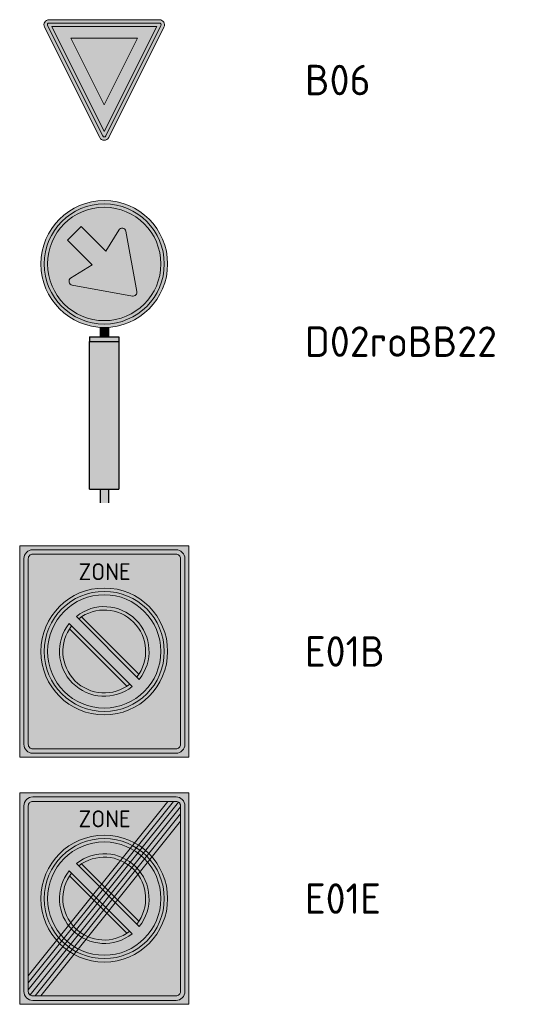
# Model space of a CAD drawing. Header units: metres. Extents: x 163543 to 168130, y 402678 to 405437.
# Tile 215 of 256: x 167216.73 to 167222.65, y 403411.85 to 403423.49. Entities that reach past the tile are written whole.
import ezdxf
from ezdxf.enums import TextEntityAlignment as Align

# ---------------------------------------------------------------- set-up
doc = ezdxf.new("R2010")
doc.units = ezdxf.units.M
doc.layers.get('0').update_dxf_attribs({"lineweight": 25})
for name, color, linetype, lineweight in [('X-CA190022.004-UO-TXT_Legenda$0$N-WE-VW-VERKEERSTEKEN_BORD_B-S', 7, 'Continuous', 25), ('X-CA190022.004-UO-TXT_Legenda$0$N-WE-VW-VERKEERSTEKEN_BORD_D-S', 7, 'Continuous', 25), ('X-CA190022.004-UO-TXT_Legenda$0$N-WE-VW-VERKEERSTEKEN_BORD_ZONEBORD-S', 7, 'Continuous', 25), ('X-CA190022.004-UO-TXT_Legenda$0$X-XX-AL-T18', 7, 'Continuous', 18)]:
    doc.layers.add(name, color=color, linetype=linetype, lineweight=lineweight)
doc.styles.add('X-CA190022.004-UO-TXT_Legenda$0$NLCS-ISO-M200-T18', font='NLCS-ISO.ttf', dxfattribs={"height": 0.36})
doc.styles.add('X-CA190022.004-UO-TXT_Legenda$0$NLCS-RVV-M200-T25', font='NLCS-RVV.ttf')

# ---------------------------------------------------------------- blocks, each defined once
blk = doc.blocks.new('X-CA190022.004-UO-TXT_Legenda$0$N-SVW-VERKEERSTEKEN_BORD_B06-SO')
at = {"true_color": 0xff0000}
h = blk.add_hatch(color=1, dxfattribs=at)
h.dxf.hatch_style = 1
h.paths.add_polyline_path([(-3.533, 3.13), (-0.268, -3.399, 0.284079), (0, -3.565), (0, -3.365, -0.284079), (-0.089, -3.309), (-3.354, 3.22, -0.557537), (-3.265, 3.365), (0, 3.365), (0, 3.565), (-3.265, 3.565, 0.557537)])
h = blk.add_hatch(color=1, dxfattribs=at)
h.dxf.hatch_style = 1
h.paths.add_polyline_path([(0, 3.365), (3.265, 3.365, -0.557537), (3.354, 3.22), (0.089, -3.309, -0.284079), (0, -3.365), (0, -3.565, 0.284079), (0.268, -3.399), (3.533, 3.13, 0.557537), (3.265, 3.565), (0, 3.565)])
at = {"true_color": 0xffffff}
h = blk.add_hatch(color=7, dxfattribs=at)
h.dxf.hatch_style = 1
h.paths.add_polyline_path([(-0.089, -3.309, 0.284079), (0, -3.365), (0, -3.041), (-3.103, 3.165), (0, 3.165), (0, 3.365), (-3.265, 3.365, 0.557537), (-3.354, 3.22)])
at = {"true_color": 0xff0000}
h = blk.add_hatch(color=1, dxfattribs=at)
h.dxf.hatch_style = 1
h.paths.add_polyline_path([(0, -3.041), (0, -1.476), (-1.97, 2.465), (0, 2.465), (0, 3.165), (-3.103, 3.165)], flags=17)
at = {"true_color": 0xffffff}
h = blk.add_hatch(color=7, dxfattribs=at)
h.dxf.hatch_style = 1
h.paths.add_polyline_path([(0, -3.041), (0, -3.365, 0.284079), (0.089, -3.309), (3.354, 3.22, 0.557537), (3.265, 3.365), (0, 3.365), (0, 3.165), (3.103, 3.165)])
at = {"true_color": 0xff0000}
h = blk.add_hatch(color=1, dxfattribs=at)
h.dxf.hatch_style = 1
h.paths.add_polyline_path([(0, -3.041), (3.103, 3.165), (0, 3.165), (0, 2.465), (1.97, 2.465), (0, -1.476)], flags=17)
at = {"true_color": 0xffffff}
h = blk.add_hatch(color=7, dxfattribs=at)
h.dxf.hatch_style = 1
h.paths.add_polyline_path([(0, -1.476), (1.97, 2.465), (-1.97, 2.465)])
at = {"color": 1, "lineweight": 0, "true_color": 0xff0000}
blk.add_lwpolyline([(-3.533, 3.13), (-0.268, -3.399, 0.618034), (0.268, -3.399), (3.533, 3.13, 0.557537), (3.265, 3.565), (-3.265, 3.565, 0.557537)], format="xyb", close=True, dxfattribs=at)
at = {"color": 7, "lineweight": 0, "true_color": 0xffffff}
blk.add_lwpolyline([(-3.354, 3.22), (-0.089, -3.309, 0.618034), (0.089, -3.309), (3.354, 3.22, 0.557537), (3.265, 3.365), (-3.265, 3.365, 0.557537)], format="xyb", close=True, dxfattribs=at)
for points in [[(-3.103, 3.165), (0, -3.041), (3.103, 3.165)], [(-1.97, 2.465), (0, -1.476), (1.97, 2.465)]]:
    blk.add_lwpolyline(points, close=True, dxfattribs=at)
blk = doc.blocks.new('X-CA190022.004-UO-TXT_Legenda$0$N-SVW-VERKEERSTEKEN_BORD_BB22-SO')
at = {"true_color": 0xffffff}
h = blk.add_hatch(color=7, dxfattribs=at)
h.dxf.hatch_style = 1
h.paths.add_polyline_path([(0.122, 2.593), (-0.122, 2.593), (-0.122, 2.32), (0.122, 2.32)])
at = {"true_color": 0x191919}
h = blk.add_hatch(color=250, dxfattribs=at)
h.dxf.hatch_style = 1
h.paths.add_polyline_path([(0.436, 2.18), (0.436, 2.32), (-0.436, 2.32), (-0.436, 2.18)])
at = {"true_color": 0xffff00}
h = blk.add_hatch(color=2, dxfattribs=at)
h.dxf.hatch_style = 1
h.paths.add_polyline_path([(0.436, 2.18), (-0.436, 2.18), (-0.436, -2.18), (0.436, -2.18)])
at = {"true_color": 0xffffff}
h = blk.add_hatch(color=7, dxfattribs=at)
h.dxf.hatch_style = 1
h.paths.add_polyline_path([(0.122, -2.18), (-0.122, -2.18), (-0.122, -2.585), (0.122, -2.585)])
for p, q in [((-0.122, 2.593), (-0.122, 2.32)), ((0.122, 2.593), (0.122, 2.32)), ((-0.436, 2.32), (-0.436, 2.18)), ((-0.436, 2.18), (-0.436, -2.18)), ((0.436, 2.32), (0.436, 2.18)), ((-0.122, -2.18), (-0.122, -2.585)), ((0.122, -2.18), (0.122, -2.585))]:
    blk.add_line(p, q)
for points in [[(0.436, 2.32), (-0.436, 2.32)], [(0.436, 2.18), (-0.436, 2.18)], [(0.436, -2.18), (0.436, 2.18)], [(0.436, -2.18), (-0.436, -2.18)]]:
    blk.add_lwpolyline(points)
blk = doc.blocks.new('X-CA190022.004-UO-TXT_Legenda$0$N-SVW-VERKEERSTEKEN_BORD_D02R-SO')
at = {"true_color": 0x007dc8}
h = blk.add_hatch(color=152, dxfattribs=at)
h.dxf.hatch_style = 1
h.paths.add_polyline_path([(3.357, 1.155), (3.546, 1.22, 0.577878), (-2.833, 2.457), (-2.682, 2.326, -0.577878)])
at = {"true_color": 0xffffff}
h = blk.add_hatch(color=7, dxfattribs=at)
h.dxf.hatch_style = 1
h.paths.add_polyline_path([(-2.682, 2.326), (-2.531, 2.195, -0.577878), (3.168, 1.09), (3.357, 1.155, 0.577878)])
at = {"true_color": 0x007dc8}
h = blk.add_hatch(color=152, dxfattribs=at)
h.dxf.hatch_style = 1
h.paths.add_polyline_path([(-2.177, 1.407), (-1.367, 2.217), (0, 0.847), (0.001, 3.35, 0.414322), (-3.35, 0, 0.414105), (-0.001, -3.35), (-0.001, -1.592), (-1.897, -1.247, -0.656866), (-1.992, -0.84), (-0.721, -0.049)])
h = blk.add_hatch(color=152, dxfattribs=at)
h.dxf.hatch_style = 1
h.paths.add_polyline_path([(0.001, 3.35), (0, 0.847), (0.089, 0.758), (0.861, 2.004, -0.66261), (1.285, 1.938), (1.934, -1.627, -0.52003), (1.67, -1.895), (-0.001, -1.592), (-0.001, -3.35, 0.414322), (3.35, 0, 0.414105)])
h = blk.add_hatch(color=152, dxfattribs=at)
h.dxf.hatch_style = 1
h.paths.add_polyline_path([(-2.682, 2.326), (-2.833, 2.457, 0.180494), (-3.75, 0, 0.414214), (0, -3.75), (0, -3.55, -0.414214), (-3.55, 0, -0.180494)])
at = {"true_color": 0xffffff}
h = blk.add_hatch(color=7, dxfattribs=at)
h.dxf.hatch_style = 1
h.paths.add_polyline_path([(-3.35, 0, -0.180494), (-2.531, 2.195), (-2.682, 2.326, 0.180494), (-3.55, 0, 0.414214), (0, -3.55), (0, -3.35, -0.414214)])
h = blk.add_hatch(color=7, dxfattribs=at)
h.dxf.hatch_style = 1
h.paths.add_polyline_path([(0, 0.847), (-1.367, 2.217), (-2.177, 1.407), (-0.721, -0.049), (-1.992, -0.84, 0.656866), (-1.897, -1.247), (-0.001, -1.592)])
h = blk.add_hatch(color=7, dxfattribs=at)
h.dxf.hatch_style = 1
h.paths.add_polyline_path([(1.285, 1.938, 0.66261), (0.861, 2.004), (0.089, 0.758), (0, 0.847), (-0.001, -1.592), (1.67, -1.895, 0.52003), (1.934, -1.627)])
at = {"true_color": 0x007dc8}
h = blk.add_hatch(color=152, dxfattribs=at)
h.dxf.hatch_style = 1
h.paths.add_polyline_path([(3.75, 0, 0.083022), (3.546, 1.22), (3.357, 1.155, -0.083022), (3.55, 0, -0.414214), (0, -3.55), (0, -3.75, 0.414214)])
at = {"true_color": 0xffffff}
h = blk.add_hatch(color=7, dxfattribs=at)
h.dxf.hatch_style = 1
h.paths.add_polyline_path([(3.357, 1.155), (3.168, 1.09, -0.083022), (3.35, 0, -0.414214), (0, -3.35), (0, -3.55, 0.414214), (3.55, 0, 0.083022)])
at = {"color": 7, "lineweight": 0, "true_color": 0xffffff}
blk.add_lwpolyline([(-1.367, 2.217), (0.089, 0.758), (0.861, 2.004, -0.66261), (1.285, 1.938), (1.934, -1.627, -0.527936), (1.664, -1.894), (-1.897, -1.247, -0.656866), (-1.992, -0.84), (-0.721, -0.049), (-2.177, 1.407)], format="xyb", close=True, dxfattribs=at)
at = {"color": 152, "lineweight": 0, "true_color": 0x007dc8}
blk.add_circle((0, 0), 3.75, dxfattribs=at)
at = {"color": 7, "lineweight": 0, "true_color": 0xffffff}
for radius in [3.55, 3.35]:
    blk.add_circle((0, 0), radius, dxfattribs=at)
blk = doc.blocks.new('X-CA190022.004-UO-TXT_Legenda$0$N-SVW-VERKEERSTEKEN_BORD_ZONEBORD BEGIN_E01-SO')
at = {"true_color": 0xffffff}
h = blk.add_hatch(color=7, dxfattribs=at)
h.dxf.hatch_style = 1
h.paths.add_polyline_path([(5.002, 6.251), (-5.002, 6.251), (-5.002, 0), (-4.756, 0), (-4.756, 5.486, -0.414214), (-4.231, 6.011), (4.247, 6.011, -0.414214), (4.772, 5.486), (4.772, 0), (5.002, 0)])
at = {"true_color": 0x191919}
h = blk.add_hatch(color=250, dxfattribs=at)
h.dxf.hatch_style = 1
h.paths.add_polyline_path([(-4.494, 5.486, -0.414214), (-4.231, 5.748), (4.247, 5.748, -0.414214), (4.51, 5.486), (4.51, 0), (4.772, 0), (4.772, 5.486, 0.414214), (4.247, 6.011), (-4.231, 6.011, 0.414214), (-4.756, 5.486), (-4.756, 0), (-4.494, 0)])
at = {"true_color": 0xffffff}
h = blk.add_hatch(color=7, dxfattribs=at)
h.dxf.hatch_style = 1
h.paths.add_polyline_path([(4.51, 5.486, 0.414214), (4.247, 5.748), (-4.231, 5.748, 0.414214), (-4.494, 5.486), (-4.494, 0), (-3.75, 0, -1), (3.75, 0), (4.51, 0)])
at = {"true_color": 0xff0000}
h = blk.add_hatch(color=1, dxfattribs=at)
h.dxf.hatch_style = 1
h.paths.add_polyline_path([(-3.75, 0), (-3.55, 0, -1), (3.55, 0), (3.75, 0, 1)])
at = {"true_color": 0xffffff}
h = blk.add_hatch(color=7, dxfattribs=at)
h.dxf.hatch_style = 1
h.paths.add_polyline_path([(-3.55, 0), (-3.35, 0, -1), (3.35, 0), (3.55, 0, 1)])
at = {"true_color": 0xff0000}
h = blk.add_hatch(color=1, dxfattribs=at)
h.dxf.hatch_style = 1
h.paths.add_polyline_path([(-3.35, 0), (-2.65, 0, -1), (2.65, 0), (3.35, 0, 1)])
at = {"true_color": 0xffffff}
h = blk.add_hatch(color=7, dxfattribs=at)
h.dxf.hatch_style = 1
h.paths.add_polyline_path([(1.932, -1.507), (2.074, -1.65, 0.169585), (2.65, 0, 0.627905), (-1.65, 2.074), (-1.507, 1.932, -0.884205)])
at = {"true_color": 0x007dc8}
h = blk.add_hatch(color=152, dxfattribs=at)
h.dxf.hatch_style = 1
h.paths.add_polyline_path([(-1.342, 2.05), (2.05, -1.342, 0.145992), (2.45, 0, 0.596263)])
at = {"true_color": 0xff0000}
h = blk.add_hatch(color=1, dxfattribs=at)
h.dxf.hatch_style = 1
h.paths.add_polyline_path([(-1.65, 2.074, 0.056786), (-2.074, 1.65), (1.65, -2.074, 0.056786), (2.074, -1.65)])
at = {"true_color": 0xffffff}
h = blk.add_hatch(color=7, dxfattribs=at)
h.dxf.hatch_style = 1
h.paths.add_polyline_path([(-1.342, 2.05, 0.020695), (-1.507, 1.932), (1.932, -1.507, 0.020695), (2.05, -1.342)], flags=17)
h = blk.add_hatch(color=7, dxfattribs=at)
h.dxf.hatch_style = 1
h.paths.add_polyline_path([(-1.932, 1.507), (-2.074, 1.65, 0.169585), (-2.65, 0, 0.627905), (1.65, -2.074), (1.507, -1.932, -0.884205)])
at = {"true_color": 0x007dc8}
h = blk.add_hatch(color=152, dxfattribs=at)
h.dxf.hatch_style = 1
h.paths.add_polyline_path([(-2.05, 1.342, 0.145992), (-2.45, 0, 0.596263), (1.342, -2.05)])
at = {"true_color": 0xffffff}
h = blk.add_hatch(color=7, dxfattribs=at)
h.dxf.hatch_style = 1
h.paths.add_polyline_path([(-1.932, 1.507, 0.020695), (-2.05, 1.342), (1.342, -2.05, 0.020695), (1.507, -1.932)], flags=17)
h = blk.add_hatch(color=7, dxfattribs=at)
h.dxf.hatch_style = 1
h.paths.add_polyline_path([(5.002, 0), (4.772, 0), (4.772, -5.491, -0.414214), (4.247, -6.016), (-4.231, -6.016, -0.414214), (-4.756, -5.491), (-4.756, 0), (-5.002, 0), (-5.002, -6.251), (5.002, -6.251)])
at = {"true_color": 0x191919}
h = blk.add_hatch(color=250, dxfattribs=at)
h.dxf.hatch_style = 1
h.paths.add_polyline_path([(-4.494, 0), (-4.756, 0), (-4.756, -5.491, 0.414214), (-4.231, -6.016), (4.247, -6.016, 0.414214), (4.772, -5.491), (4.772, 0), (4.51, 0), (4.51, -5.491, -0.414214), (4.247, -5.753), (-4.231, -5.753, -0.414214), (-4.494, -5.491)])
at = {"true_color": 0xffffff}
h = blk.add_hatch(color=7, dxfattribs=at)
h.dxf.hatch_style = 1
h.paths.add_polyline_path([(-3.75, 0), (-4.494, 0), (-4.494, -5.491, 0.414214), (-4.231, -5.753), (4.247, -5.753, 0.414214), (4.51, -5.491), (4.51, 0), (3.75, 0, -1)])
at = {"true_color": 0xff0000}
h = blk.add_hatch(color=1, dxfattribs=at)
h.dxf.hatch_style = 1
h.paths.add_polyline_path([(3.75, 0), (3.55, 0, -1), (-3.55, 0), (-3.75, 0, 1)])
at = {"true_color": 0xffffff}
h = blk.add_hatch(color=7, dxfattribs=at)
h.dxf.hatch_style = 1
h.paths.add_polyline_path([(3.55, 0), (3.35, 0, -1), (-3.35, 0), (-3.55, 0, 1)])
at = {"true_color": 0xff0000}
h = blk.add_hatch(color=1, dxfattribs=at)
h.dxf.hatch_style = 1
h.paths.add_polyline_path([(3.35, 0), (2.65, 0, -1), (-2.65, 0), (-3.35, 0, 1)])
at = {"color": 251, "lineweight": 0, "true_color": 0x4b4b4b}
blk.add_lwpolyline([(-5.002, 6.251), (5.002, 6.251), (5.002, -6.251), (-5.002, -6.251)], close=True, dxfattribs=at)
at = {"color": 250, "lineweight": 0, "true_color": 0x191919}
for points in [[(-4.231, 6.011), (4.247, 6.011, -0.414214), (4.772, 5.486), (4.772, -5.491, -0.414214), (4.247, -6.016), (-4.231, -6.016, -0.414214), (-4.756, -5.491), (-4.756, 5.486, -0.414214)], [(-4.231, 5.748), (4.247, 5.748, -0.414214), (4.51, 5.486), (4.51, -5.491, -0.414214), (4.247, -5.753), (-4.231, -5.753, -0.414214), (-4.494, -5.491), (-4.494, 5.486, -0.414214)]]:
    blk.add_lwpolyline(points, format="xyb", close=True, dxfattribs=at)
at = {"color": 7, "lineweight": 0, "true_color": 0xffffff}
for points in [[(2.074, -1.65), (-1.65, 2.074)], [(2.05, -1.342), (-1.342, 2.05)], [(1.65, -2.074), (-2.074, 1.65)], [(1.342, -2.05), (-2.05, 1.342)]]:
    blk.add_lwpolyline(points, dxfattribs=at)
at = {"color": 1, "lineweight": 0, "true_color": 0xff0000}
blk.add_circle((0, 0), 3.75, dxfattribs=at)
at = {"color": 7, "lineweight": 0, "true_color": 0xffffff}
for radius in [3.55, 3.35]:
    blk.add_circle((0, 0), radius, dxfattribs=at)
for radius, start, end in [(2.65, 321.50025, 128.49975), (2.45, 322.03346, 127.96654), (2.65, 141.50025, 308.49975), (2.45, 142.03346, 307.96654)]:
    blk.add_arc((0, 0), radius, start, end, dxfattribs=at)
at = {"color": 250, "true_color": 0x191919, "style": 'X-CA190022.004-UO-TXT_Legenda$0$NLCS-RVV-M200-T25'}
blk.add_text('ZONE', height=1, dxfattribs=at).set_placement((0.02, 4.714), align=Align.MIDDLE_CENTER)
blk.add_attdef('RVV_ONDERSCHRIFT', text='', height=1, dxfattribs=at).set_placement((0.02, -4.717), align=Align.MIDDLE_CENTER)
blk = doc.blocks.new('X-CA190022.004-UO-TXT_Legenda$0$N-SVW-VERKEERSTEKEN_BORD_ZONEBORD EINDE_E01-SO')
at = {"true_color": 0xffffff}
h = blk.add_hatch(color=7, dxfattribs=at)
h.dxf.hatch_style = 1
h.paths.add_polyline_path([(5.002, 6.251), (-5.002, 6.251), (-5.002, 0), (-4.756, 0), (-4.756, 5.486, -0.414214), (-4.231, 6.011), (4.247, 6.011, -0.414214), (4.772, 5.486), (4.772, 0), (5.002, 0)])
at = {"true_color": 0x191919}
h = blk.add_hatch(color=250, dxfattribs=at)
h.dxf.hatch_style = 1
h.paths.add_polyline_path([(-4.494, 5.486, -0.414214), (-4.231, 5.748), (4.247, 5.748, -0.414214), (4.51, 5.486), (4.51, 0), (4.772, 0), (4.772, 5.486, 0.414214), (4.247, 6.011), (-4.231, 6.011, 0.414214), (-4.756, 5.486), (-4.756, 0), (-4.494, 0)])
at = {"true_color": 0xffffff}
h = blk.add_hatch(color=7, dxfattribs=at)
h.dxf.hatch_style = 1
h.paths.add_polyline_path([(3.753, 5.748), (-4.231, 5.748, 0.414214), (-4.494, 5.486), (-4.494, 0), (-3.75, 0, -0.568765), (1.79, 3.295)])
at = {"true_color": 0x191919}
h = blk.add_hatch(color=250, dxfattribs=at)
h.dxf.hatch_style = 1
h.paths.add_polyline_path([(-4.494, -4.981), (4.092, 5.748), (3.753, 5.748), (-4.494, -4.558)])
h = blk.add_hatch(color=250, dxfattribs=at)
h.dxf.hatch_style = 1
edge = h.paths.add_edge_path()
edge.add_line((-4.494, -5.404), (4.394, 5.703))
edge.add_arc((4.247, 5.486), 0.262, 0, 55.92297, ccw=False)
edge.add_line((4.51, 5.486), (4.51, 5.424))
edge.add_line((4.51, 5.424), (-4.391, -5.699))
edge.add_arc((-4.231, -5.491), 0.263, 180, 232.48762, ccw=False)
edge.add_line((-4.494, -5.491), (-4.494, -5.404))
at = {"true_color": 0xffffff}
h = blk.add_hatch(color=7, dxfattribs=at)
h.dxf.hatch_style = 1
h.paths.add_polyline_path([(4.394, 5.703, 0.149795), (4.247, 5.748), (4.092, 5.748), (2.02, 3.159, -0.017667), (2.238, 3.009)])
h = blk.add_hatch(color=7, dxfattribs=at)
h.dxf.hatch_style = 1
h.paths.add_polyline_path([(4.51, 5.001), (4.51, 5.424), (2.445, 2.844, -0.017667), (2.639, 2.664)])
at = {"true_color": 0x191919}
h = blk.add_hatch(color=250, dxfattribs=at)
h.dxf.hatch_style = 1
h.paths.add_polyline_path([(-4.096, -5.753), (4.51, 5.001), (4.51, 4.578), (-3.758, -5.753)])
at = {"true_color": 0xffffff}
h = blk.add_hatch(color=7, dxfattribs=at)
h.dxf.hatch_style = 1
h.paths.add_polyline_path([(4.51, 4.578), (2.822, 2.469, -0.181674), (3.75, 0), (4.51, 0)])
at = {"true_color": 0xafafaf}
h = blk.add_hatch(color=253, dxfattribs=at)
h.dxf.hatch_style = 1
h.paths.add_polyline_path([(-3.75, 0), (-3.55, 0, -1), (3.55, 0), (3.75, 0, 1)])
at = {"true_color": 0xffffff}
h = blk.add_hatch(color=7, dxfattribs=at)
h.dxf.hatch_style = 1
h.paths.add_polyline_path([(-3.55, 0), (-3.35, 0, -1), (3.35, 0), (3.55, 0, 1)])
at = {"true_color": 0xafafaf}
h = blk.add_hatch(color=253, dxfattribs=at)
h.dxf.hatch_style = 1
h.paths.add_polyline_path([(-3.35, 0), (-2.65, 0, -1), (2.65, 0), (3.35, 0, 1)])
at = {"true_color": 0xffffff}
h = blk.add_hatch(color=7, dxfattribs=at)
h.dxf.hatch_style = 1
h.paths.add_polyline_path([(1.932, -1.507), (2.074, -1.65, 0.169585), (2.65, 0, 0.627905), (-1.65, 2.074), (-1.507, 1.932, -0.884205)])
at = {"true_color": 0x4b4b4b}
h = blk.add_hatch(color=251, dxfattribs=at)
h.dxf.hatch_style = 1
h.paths.add_polyline_path([(-1.342, 2.05), (2.05, -1.342, 0.145992), (2.45, 0, 0.596263)])
at = {"true_color": 0xafafaf}
h = blk.add_hatch(color=253, dxfattribs=at)
h.dxf.hatch_style = 1
h.paths.add_polyline_path([(-1.65, 2.074, 0.056786), (-2.074, 1.65), (1.65, -2.074, 0.056786), (2.074, -1.65)])
at = {"true_color": 0xffffff}
h = blk.add_hatch(color=7, dxfattribs=at)
h.dxf.hatch_style = 1
h.paths.add_polyline_path([(-1.342, 2.05, 0.020695), (-1.507, 1.932), (1.932, -1.507, 0.020695), (2.05, -1.342)], flags=17)
h = blk.add_hatch(color=7, dxfattribs=at)
h.dxf.hatch_style = 1
h.paths.add_polyline_path([(-1.932, 1.507), (-2.074, 1.65, 0.169585), (-2.65, 0, 0.627905), (1.65, -2.074), (1.507, -1.932, -0.884205)])
at = {"true_color": 0x4b4b4b}
h = blk.add_hatch(color=251, dxfattribs=at)
h.dxf.hatch_style = 1
h.paths.add_polyline_path([(-2.05, 1.342, 0.145992), (-2.45, 0, 0.596263), (1.342, -2.05)])
at = {"true_color": 0xffffff}
h = blk.add_hatch(color=7, dxfattribs=at)
h.dxf.hatch_style = 1
h.paths.add_polyline_path([(-1.932, 1.507, 0.020695), (-2.05, 1.342), (1.342, -2.05, 0.020695), (1.507, -1.932)], flags=17)
h = blk.add_hatch(color=7, dxfattribs=at)
h.dxf.hatch_style = 1
h.paths.add_polyline_path([(5.002, 0), (4.772, 0), (4.772, -5.491, -0.414214), (4.247, -6.016), (-4.231, -6.016, -0.414214), (-4.756, -5.491), (-4.756, 0), (-5.002, 0), (-5.002, -6.251), (5.002, -6.251)])
at = {"true_color": 0x191919}
h = blk.add_hatch(color=250, dxfattribs=at)
h.dxf.hatch_style = 1
h.paths.add_polyline_path([(-4.494, 0), (-4.756, 0), (-4.756, -5.491, 0.414214), (-4.231, -6.016), (4.247, -6.016, 0.414214), (4.772, -5.491), (4.772, 0), (4.51, 0), (4.51, -5.491, -0.414214), (4.247, -5.753), (-4.231, -5.753, -0.414214), (-4.494, -5.491)])
at = {"true_color": 0xffffff}
h = blk.add_hatch(color=7, dxfattribs=at)
h.dxf.hatch_style = 1
h.paths.add_polyline_path([(-3.75, 0), (-4.494, 0), (-4.494, -4.558), (-2.822, -2.469, -0.181674)])
h = blk.add_hatch(color=7, dxfattribs=at)
h.dxf.hatch_style = 1
h.paths.add_polyline_path([(4.51, 0), (3.75, 0, -0.568765), (-1.79, -3.295), (-3.758, -5.753), (4.247, -5.753, 0.414214), (4.51, -5.491)])
at = {"true_color": 0xafafaf}
h = blk.add_hatch(color=253, dxfattribs=at)
h.dxf.hatch_style = 1
h.paths.add_polyline_path([(3.75, 0), (3.55, 0, -1), (-3.55, 0), (-3.75, 0, 1)])
at = {"true_color": 0xffffff}
h = blk.add_hatch(color=7, dxfattribs=at)
h.dxf.hatch_style = 1
h.paths.add_polyline_path([(3.55, 0), (3.35, 0, -1), (-3.35, 0), (-3.55, 0, 1)])
at = {"true_color": 0xafafaf}
h = blk.add_hatch(color=253, dxfattribs=at)
h.dxf.hatch_style = 1
h.paths.add_polyline_path([(3.35, 0), (2.65, 0, -1), (-2.65, 0), (-3.35, 0, 1)])
at = {"true_color": 0xffffff}
h = blk.add_hatch(color=7, dxfattribs=at)
h.dxf.hatch_style = 1
h.paths.add_polyline_path([(-2.445, -2.844, -0.017667), (-2.639, -2.664), (-4.494, -4.981), (-4.494, -5.404)])
h = blk.add_hatch(color=7, dxfattribs=at)
h.dxf.hatch_style = 1
h.paths.add_polyline_path([(-2.02, -3.159, -0.017667), (-2.238, -3.009), (-4.391, -5.699, 0.165156), (-4.231, -5.753), (-4.096, -5.753)])
at = {"color": 251, "lineweight": 0, "true_color": 0x4b4b4b}
blk.add_lwpolyline([(-5.002, 6.251), (5.002, 6.251), (5.002, -6.251), (-5.002, -6.251)], close=True, dxfattribs=at)
at = {"color": 250, "lineweight": 0, "true_color": 0x191919}
for points in [[(-4.231, 6.011), (4.247, 6.011, -0.414214), (4.772, 5.486), (4.772, -5.491, -0.414214), (4.247, -6.016), (-4.231, -6.016, -0.414214), (-4.756, -5.491), (-4.756, 5.486, -0.414214)], [(-4.231, 5.748), (4.247, 5.748, -0.414214), (4.51, 5.486), (4.51, -5.491, -0.414214), (4.247, -5.753), (-4.231, -5.753, -0.414214), (-4.494, -5.491), (-4.494, 5.486, -0.414214)], [(-4.494, -5.404), (4.394, 5.703, -0.248971), (4.51, 5.486), (4.51, 5.424), (-4.391, -5.699, -0.23311), (-4.494, -5.491)]]:
    blk.add_lwpolyline(points, format="xyb", close=True, dxfattribs=at)
for points in [[(-4.494, -4.981), (4.092, 5.748), (3.753, 5.748), (-4.494, -4.558)], [(-4.096, -5.753), (4.51, 5.001), (4.51, 4.578), (-3.758, -5.753)]]:
    blk.add_lwpolyline(points, close=True, dxfattribs=at)
at = {"color": 7, "lineweight": 0, "true_color": 0xffffff}
for points in [[(2.074, -1.65), (-1.65, 2.074)], [(2.05, -1.342), (-1.342, 2.05)], [(1.65, -2.074), (-2.074, 1.65)], [(1.342, -2.05), (-2.05, 1.342)]]:
    blk.add_lwpolyline(points, dxfattribs=at)
at = {"color": 253, "lineweight": 0, "true_color": 0xafafaf}
blk.add_circle((0, 0), 3.75, dxfattribs=at)
at = {"color": 7, "lineweight": 0, "true_color": 0xffffff}
for radius in [3.55, 3.35]:
    blk.add_circle((0, 0), radius, dxfattribs=at)
for radius, start, end in [(2.65, 321.50025, 128.49975), (2.45, 322.03346, 127.96654), (2.65, 141.50025, 308.49975), (2.45, 142.03346, 307.96654)]:
    blk.add_arc((0, 0), radius, start, end, dxfattribs=at)
at = {"color": 250, "true_color": 0x191919, "style": 'X-CA190022.004-UO-TXT_Legenda$0$NLCS-RVV-M200-T25'}
blk.add_text('ZONE', height=1, dxfattribs=at).set_placement((0.02, 4.714), align=Align.MIDDLE_CENTER)
blk.add_attdef('RVV_ONDERSCHRIFT', text='', height=1, dxfattribs=at).set_placement((0.02, -4.717), align=Align.MIDDLE_CENTER)

msp = doc.modelspace()

# ---------------------------------------------------------------- block references
at = {"layer": 'X-CA190022.004-UO-TXT_Legenda$0$N-WE-VW-VERKEERSTEKEN_BORD_B-S'}
for name, p, xscale, yscale, zscale in [('X-CA190022.004-UO-TXT_Legenda$0$N-SVW-VERKEERSTEKEN_BORD_B06-SO', (167217.734, 403422.78), 0.2, 0.2, 0.2), ('X-CA190022.004-UO-TXT_Legenda$0$N-SVW-VERKEERSTEKEN_BORD_BB22-SO', (167217.734, 403418.815), -0.4, 0.4, 0.1999999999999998)]:
    msp.add_blockref(name, p, dxfattribs=dict(at, xscale=xscale, yscale=yscale, zscale=zscale))
at = {"layer": 'X-CA190022.004-UO-TXT_Legenda$0$N-WE-VW-VERKEERSTEKEN_BORD_D-S', "xscale": 0.2, "yscale": 0.2, "zscale": 0.2}
msp.add_blockref('X-CA190022.004-UO-TXT_Legenda$0$N-SVW-VERKEERSTEKEN_BORD_D02R-SO', (167217.734, 403420.605), dxfattribs=at)
at = {"layer": 'X-CA190022.004-UO-TXT_Legenda$0$N-WE-VW-VERKEERSTEKEN_BORD_ZONEBORD-S', "xscale": 0.2, "yscale": 0.2, "zscale": 0.2}
for name, p in [('X-CA190022.004-UO-TXT_Legenda$0$N-SVW-VERKEERSTEKEN_BORD_ZONEBORD BEGIN_E01-SO', (167217.734, 403416.024)), ('X-CA190022.004-UO-TXT_Legenda$0$N-SVW-VERKEERSTEKEN_BORD_ZONEBORD EINDE_E01-SO', (167217.734, 403413.102))]:
    msp.add_blockref(name, p, dxfattribs=at)

# ---------------------------------------------------------------- texts
at = {"layer": 'X-CA190022.004-UO-TXT_Legenda$0$X-XX-AL-T18', "char_height": 0.36, "attachment_point": 4, "style": 'X-CA190022.004-UO-TXT_Legenda$0$NLCS-ISO-M200-T18'}
for s, insert in [('B06', (167220.108, 403422.78)), ('D02roBB22', (167220.108, 403419.687)), ('E01B', (167220.108, 403416.024)), ('E01E', (167220.108, 403413.102))]:
    msp.add_mtext_dynamic_manual_height_columns(s, width=50.25646, gutter_width=6.25, heights=[0], dxfattribs=dict(at, insert=insert))

doc.saveas('drawing.dxf')
